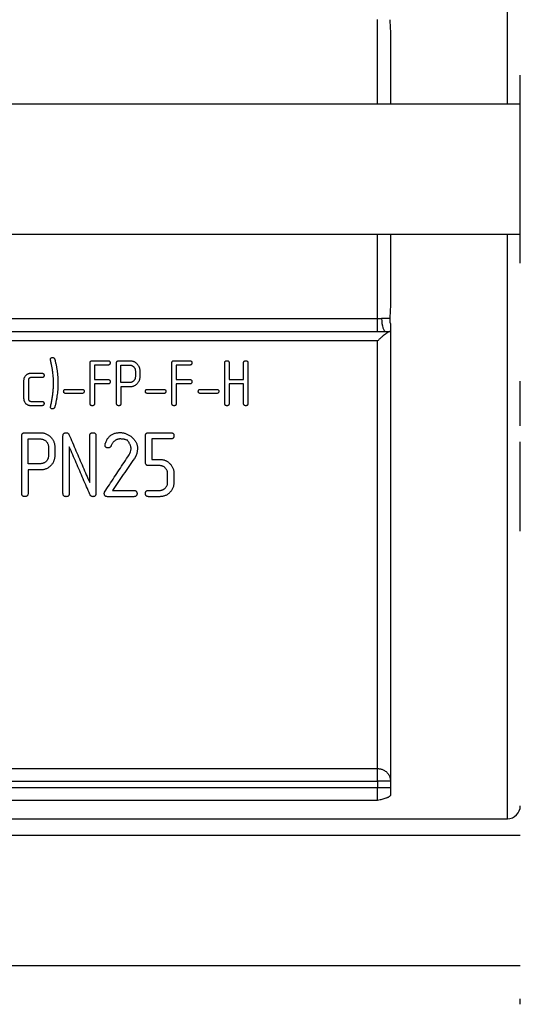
# Model space of a CAD drawing. Header units: millimetres. Extents: x -155 to 220, y -100 to 132.
# Tile 8 of 12: x 1 to 40, y -64 to 11. Entities that reach past the tile are written whole.
import ezdxf

# ---------------------------------------------------------------- set-up
doc = ezdxf.new("R2010")
doc.units = ezdxf.units.MM

msp = doc.modelspace()

# ---------------------------------------------------------------- linework, layer by layer
at = {"color": 1, "linetype": 'Continuous', "lineweight": 25}
for p, q in [((29, 5), (29, 11.503)), ((29, -11.503), (29, -5))]:
    msp.add_line(p, q, dxfattribs=at)
at = {"color": 7, "linetype": 'Continuous', "lineweight": 25}
for p, q in [((40, 5), (-40, 5)), ((-40, -5), (40, -5)), ((-29, -11.503), (29, -11.503)), ((-29, -12.501), (29, -12.501)), ((29, -13.224), (-29, -13.224)), ((7.033, -14.745), (8.236, -14.745)), ((8.236, -15.084), (7.203, -15.084)), ((9.07, -14.748), (9.913, -14.748)), ((9.241, -15.086), (9.913, -15.086)), ((13.33, -14.745), (14.533, -14.745)), ((14.533, -15.084), (13.5, -15.084)), ((2.3, -15.708), (3.143, -15.708)), ((10.688, -15.515), (10.688, -15.999)), ((3.143, -16.047), (2.3, -16.047)), ((7.203, -16.192), (8.236, -16.192)), ((8.236, -16.531), (7.203, -16.531)), ((9.913, -16.428), (9.241, -16.428)), ((13.5, -16.192), (14.533, -16.192)), ((14.533, -16.531), (13.5, -16.531)), ((17.575, -16.192), (18.681, -16.192)), ((18.681, -16.531), (17.575, -16.531)), ((4.981, -16.954), (6.249, -16.954)), ((6.249, -17.264), (4.981, -17.264)), ((9.913, -16.766), (9.241, -16.766)), ((11.278, -16.954), (12.546, -16.954)), ((12.546, -17.264), (11.278, -17.264)), ((15.352, -16.954), (16.621, -16.954)), ((16.621, -17.264), (15.352, -17.264)), ((2.3, -17.875), (3.143, -17.875)), ((3.143, -18.214), (2.3, -18.214)), ((1.841, -20.29), (3.037, -20.29)), ((11.366, -20.287), (13.077, -20.287)), ((2.082, -20.771), (3.037, -20.771)), ((13.076, -20.769), (11.607, -20.769)), ((3.037, -22.676), (2.082, -22.676)), ((11.607, -22.34), (12.224, -22.34)), ((3.037, -23.158), (2.082, -23.158)), ((12.223, -22.822), (11.365, -22.822)), ((8.585, -24.732), (10.235, -24.732)), ((11.366, -24.732), (12.224, -24.732)), ((10.235, -25.214), (8.192, -25.214)), ((12.225, -25.214), (11.366, -25.214)), ((-29, -46.142), (29, -46.142)), ((-29, -47.104), (29, -47.104)), ((29, -47.631), (-29, -47.631)), ((29, -47.104), (29, -47.631)), ((29, -48.603), (-29, -48.603)), ((-39, -50), (39, -50)), ((40, -51.292), (-40, -51.292)), ((-40, -61.292), (40, -61.292))]:
    msp.add_line(p, q, dxfattribs=at)
msp.add_arc((39, -49), 1, 270.01874, 0, dxfattribs=at)
at = {"color": 1, "linetype": 'Continuous', "lineweight": 25}
for points, knots in [([(39, 5), (39, 5.509), (39, 8.197), (39, 12.974), (39, 19.19), (39, 25.071), (39, 30.525), (39, 35.456), (39, 39.781), (39, 43.424), (39, 46.329), (39, 48.424), (39, 49.752), (39, 49.917), (39, 50)], [0, 0, 0, 0, 0.0208184, 0.1098354, 0.1988524, 0.2878693, 0.3768863, 0.4659033, 0.5549203, 0.6439372, 0.7329542, 0.8219712, 0.9109882, 1, 1, 1, 1]), ([(39, -50), (39, -49.917), (39, -49.752), (39, -48.424), (39, -46.329), (39, -43.424), (39, -39.781), (39, -35.456), (39, -30.525), (39, -25.071), (39, -19.19), (39, -12.974), (39, -8.197), (39, -5.509), (39, -5)], [0, 0, 0, 0, 0.089012, 0.178029, 0.267046, 0.356063, 0.44508, 0.534097, 0.623114, 0.712131, 0.801148, 0.890165, 0.979182, 1, 1, 1, 1])]:
    msp.add_open_spline(points, degree=3, knots=knots, dxfattribs=at)
at = {"color": 7, "linetype": 'Continuous', "lineweight": 25}
for points, knots in [([(29.94, 11.5), (29.95, 11.381), (29.969, 11.136), (29.986, 10.758), (29.998, 10.36), (29.999, 10.089), (30, 9.95)], [0, 0, 0, 0, 0.232357, 0.476403, 0.732251, 1, 1, 1, 1]), ([(40, -7.23), (40, -7.189), (40, -7.106), (40, -6.972), (40, -6.829), (40, -6.679), (40, -6.519), (40, -6.352), (40, -6.176), (40, -5.809), (40, -5.204), (40, -4.292), (40, -3.297), (40, -2.235), (40, -1.129), (40, 0), (40, 1.128), (40, 2.234), (40, 3.296), (40, 4.292), (40, 5.204), (40, 5.876), (40, 6.355), (40, 6.682), (40, 6.978), (40, 7.146), (40, 7.23)], [0, 0, 0, 0, 0.015699, 0.031341, 0.046945, 0.06253, 0.078116, 0.093722, 0.109369, 0.125075, 0.187549, 0.250053, 0.312527, 0.375031, 0.437505, 0.50001, 0.562483, 0.624988, 0.687461, 0.749966, 0.812439, 0.874944, 0.90628, 0.937464, 0.968652, 1, 1, 1, 1]), ([(30, -9.95), (29.999, -10.089), (29.998, -10.36), (29.986, -10.758), (29.969, -11.136), (29.95, -11.381), (29.94, -11.5)], [0, 0, 0, 0, 0.267744, 0.523591, 0.767638, 1, 1, 1, 1]), ([(29, -12.501), (29, -12.488), (29, -12.375), (29, -12.008), (29, -11.756), (29, -11.503)], [0, 0, 0, 0, 0.5, 0.5, 1, 1, 1, 1]), ([(29.94, -11.5), (29.889, -11.5), (29.806, -11.5), (29.591, -11.5), (29.46, -11.5), (29.318, -11.5)], [0, 0, 0, 0, 0.5, 0.5, 1, 1, 1, 1]), ([(29.318, -11.5), (29.318, -11.762), (29.352, -12.022), (29.47, -12.392), (29.552, -12.5), (29.635, -12.5)], [0, 0, 0, 0, 0.5, 0.5, 1, 1, 1, 1]), ([(29.94, -11.5), (29.941, -11.529), (29.941, -11.586), (29.947, -11.669), (29.953, -11.739), (29.961, -11.801), (29.976, -11.859), (29.992, -11.899), (30, -11.922)], [0, 0, 0, 0, 0.2012988, 0.399497, 0.5800385, 0.6994248, 0.8319475, 1, 1, 1, 1]), ([(30, -11.922), (30, -16.204), (30, -20.345), (30, -28.061), (30, -31.635), (30, -37.966), (30, -40.724), (30, -45.23), (30, -46.979), (30, -48.163)], [0, 0, 0, 0, 0.25, 0.25, 0.5, 0.5, 0.75, 0.75, 1, 1, 1, 1]), ([(29, -12.501), (29.107, -12.501), (29.264, -12.501), (29.476, -12.5), (29.58, -12.5), (29.635, -12.5)], [0, 0, 0, 0, 0.504862, 0.736241, 1, 1, 1, 1]), ([(29.964, -12.5), (29.957, -12.501), (29.942, -12.502), (29.912, -12.511), (29.876, -12.526), (29.835, -12.548), (29.787, -12.576), (29.733, -12.611), (29.673, -12.653), (29.587, -12.715), (29.468, -12.808), (29.326, -12.928), (29.166, -13.068), (29.061, -13.167), (29, -13.224)], [0, 0, 0, 0, 0.048585, 0.099224, 0.152122, 0.207459, 0.265392, 0.326059, 0.389579, 0.456057, 0.582159, 0.727796, 0.840621, 1, 1, 1, 1]), ([(29, -46.142), (29, -45.026), (29, -43.415), (29, -39.304), (29, -36.805), (29, -31.077), (29, -27.849), (29, -20.869), (29, -17.118), (29, -13.224)], [0, 0, 0, 0, 0.25, 0.25, 0.5, 0.5, 0.75, 0.75, 1, 1, 1, 1]), ([(3.803, -14.667), (3.804, -14.648), (3.806, -14.611), (3.827, -14.562), (3.864, -14.527), (3.917, -14.507), (3.955, -14.505), (3.976, -14.504)], [0, 0, 0, 0, 0.222007, 0.409466, 0.584399, 0.773802, 1, 1, 1, 1]), ([(4.042, -16.478), (4.041, -16.394), (4.039, -16.225), (4.023, -15.972), (3.999, -15.72), (3.965, -15.468), (3.922, -15.217), (3.871, -14.966), (3.83, -14.799), (3.809, -14.716)], [0, 0, 0, 0, 0.143071, 0.285834, 0.428445, 0.571046, 0.713766, 0.856717, 1, 1, 1, 1]), ([(3.976, -14.504), (3.991, -14.505), (4.019, -14.507), (4.058, -14.522), (4.091, -14.547), (4.118, -14.582), (4.13, -14.61), (4.136, -14.625)], [0, 0, 0, 0, 0.198073, 0.383028, 0.569453, 0.771425, 1, 1, 1, 1]), ([(4.136, -14.625), (4.141, -14.639), (4.154, -14.679), (4.172, -14.754), (4.197, -14.857), (4.214, -14.936), (4.224, -14.98)], [0, 0, 0, 0, 0.127538, 0.337616, 0.628916, 1, 1, 1, 1]), ([(4.224, -14.98), (4.241, -15.064), (4.275, -15.23), (4.314, -15.48), (4.345, -15.73), (4.367, -15.98), (4.38, -16.229), (4.382, -16.395), (4.383, -16.478)], [0, 0, 0, 0, 0.1680789, 0.3353294, 0.5019531, 0.6681465, 0.8341006, 1, 1, 1, 1]), ([(6.862, -14.913), (6.863, -14.893), (6.865, -14.856), (6.885, -14.805), (6.922, -14.769), (6.974, -14.748), (7.012, -14.746), (7.033, -14.745)], [0, 0, 0, 0, 0.226842, 0.417206, 0.592173, 0.778693, 1, 1, 1, 1]), ([(6.862, -18.043), (6.862, -17.837), (6.862, -17.424), (6.862, -16.801), (6.862, -16.175), (6.862, -15.546), (6.862, -15.124), (6.862, -14.913)], [0, 0, 0, 0, 0.200038, 0.400019, 0.599981, 0.799962, 1, 1, 1, 1]), ([(8.236, -14.745), (8.257, -14.746), (8.295, -14.748), (8.347, -14.769), (8.383, -14.805), (8.404, -14.856), (8.406, -14.893), (8.407, -14.913)], [0, 0, 0, 0, 0.221281, 0.407785, 0.582752, 0.773132, 1, 1, 1, 1]), ([(8.407, -14.913), (8.406, -14.934), (8.404, -14.972), (8.383, -15.023), (8.346, -15.06), (8.295, -15.081), (8.257, -15.083), (8.236, -15.084)], [0, 0, 0, 0, 0.230596, 0.422677, 0.597691, 0.782531, 1, 1, 1, 1]), ([(8.899, -14.916), (8.9, -14.895), (8.902, -14.858), (8.923, -14.808), (8.959, -14.771), (9.011, -14.751), (9.049, -14.749), (9.07, -14.748)], [0, 0, 0, 0, 0.226844, 0.41721, 0.592176, 0.778695, 1, 1, 1, 1]), ([(8.899, -18.04), (8.899, -17.834), (8.899, -17.423), (8.899, -16.8), (8.899, -16.175), (8.899, -15.547), (8.899, -15.126), (8.899, -14.916)], [0, 0, 0, 0, 0.200038, 0.400019, 0.599981, 0.799962, 1, 1, 1, 1]), ([(9.913, -14.748), (9.943, -14.749), (10.002, -14.75), (10.088, -14.765), (10.171, -14.788), (10.25, -14.82), (10.324, -14.862), (10.395, -14.913), (10.438, -14.953), (10.46, -14.973)], [0, 0, 0, 0, 0.146745, 0.28885, 0.428301, 0.567153, 0.707453, 0.851143, 1, 1, 1, 1]), ([(9.913, -15.086), (9.936, -15.087), (9.981, -15.089), (10.047, -15.105), (10.109, -15.131), (10.167, -15.166), (10.201, -15.197), (10.218, -15.213)], [0, 0, 0, 0, 0.2016272, 0.3969783, 0.5915269, 0.7908129, 1, 1, 1, 1]), ([(10.46, -14.973), (10.481, -14.995), (10.522, -15.038), (10.574, -15.11), (10.616, -15.184), (10.648, -15.263), (10.671, -15.344), (10.685, -15.428), (10.687, -15.486), (10.688, -15.515)], [0, 0, 0, 0, 0.148504, 0.292069, 0.432532, 0.571771, 0.711629, 0.853845, 1, 1, 1, 1]), ([(13.159, -14.913), (13.16, -14.893), (13.162, -14.856), (13.182, -14.805), (13.219, -14.769), (13.271, -14.748), (13.309, -14.746), (13.33, -14.745)], [0, 0, 0, 0, 0.226842, 0.417206, 0.592173, 0.778693, 1, 1, 1, 1]), ([(13.159, -18.043), (13.159, -17.837), (13.159, -17.424), (13.159, -16.801), (13.159, -16.175), (13.159, -15.546), (13.159, -15.124), (13.159, -14.913)], [0, 0, 0, 0, 0.2000382, 0.4000191, 0.5999809, 0.7999618, 1, 1, 1, 1]), ([(14.533, -14.745), (14.554, -14.746), (14.592, -14.748), (14.644, -14.769), (14.68, -14.805), (14.701, -14.856), (14.703, -14.893), (14.704, -14.913)], [0, 0, 0, 0, 0.221281, 0.407785, 0.582752, 0.773132, 1, 1, 1, 1]), ([(14.704, -14.913), (14.703, -14.934), (14.701, -14.972), (14.68, -15.023), (14.643, -15.06), (14.592, -15.081), (14.554, -15.083), (14.533, -15.084)], [0, 0, 0, 0, 0.230596, 0.422677, 0.597691, 0.782531, 1, 1, 1, 1]), ([(17.234, -14.913), (17.235, -14.893), (17.236, -14.856), (17.257, -14.805), (17.294, -14.769), (17.345, -14.748), (17.383, -14.746), (17.404, -14.745)], [0, 0, 0, 0, 0.226842, 0.417206, 0.592173, 0.778692, 1, 1, 1, 1]), ([(17.234, -18.043), (17.234, -17.837), (17.234, -17.424), (17.234, -16.801), (17.234, -16.175), (17.234, -15.546), (17.234, -15.124), (17.234, -14.913)], [0, 0, 0, 0, 0.2000382, 0.4000191, 0.5999809, 0.7999618, 1, 1, 1, 1]), ([(17.404, -14.745), (17.425, -14.746), (17.463, -14.748), (17.515, -14.769), (17.552, -14.805), (17.572, -14.856), (17.574, -14.893), (17.575, -14.913)], [0, 0, 0, 0, 0.221308, 0.407828, 0.582795, 0.773159, 1, 1, 1, 1]), ([(18.681, -14.913), (18.682, -14.893), (18.684, -14.856), (18.704, -14.805), (18.741, -14.769), (18.792, -14.748), (18.831, -14.746), (18.852, -14.745)], [0, 0, 0, 0, 0.226842, 0.417206, 0.592173, 0.778692, 1, 1, 1, 1]), ([(18.852, -14.745), (18.872, -14.746), (18.911, -14.748), (18.962, -14.769), (18.999, -14.805), (19.019, -14.856), (19.021, -14.893), (19.022, -14.913)], [0, 0, 0, 0, 0.221308, 0.407828, 0.582795, 0.773159, 1, 1, 1, 1]), ([(19.022, -14.913), (19.022, -15.124), (19.022, -15.546), (19.022, -16.175), (19.022, -16.801), (19.022, -17.424), (19.022, -17.837), (19.022, -18.043)], [0, 0, 0, 0, 0.200038, 0.400019, 0.599981, 0.799962, 1, 1, 1, 1]), ([(1.769, -16.237), (1.77, -16.214), (1.771, -16.168), (1.784, -16.101), (1.806, -16.036), (1.837, -15.975), (1.876, -15.917), (1.908, -15.882), (1.925, -15.864)], [0, 0, 0, 0, 0.1705, 0.335877, 0.498699, 0.661753, 0.827914, 1, 1, 1, 1]), ([(1.925, -15.864), (1.942, -15.848), (1.976, -15.816), (2.034, -15.777), (2.096, -15.746), (2.161, -15.724), (2.229, -15.711), (2.276, -15.709), (2.3, -15.708)], [0, 0, 0, 0, 0.173931, 0.340794, 0.503554, 0.665456, 0.829853, 1, 1, 1, 1]), ([(3.143, -15.708), (3.164, -15.709), (3.202, -15.711), (3.253, -15.732), (3.29, -15.768), (3.311, -15.819), (3.312, -15.856), (3.313, -15.876)], [0, 0, 0, 0, 0.220454, 0.406485, 0.581459, 0.772314, 1, 1, 1, 1]), ([(3.313, -15.876), (3.312, -15.897), (3.311, -15.935), (3.29, -15.986), (3.253, -16.023), (3.202, -16.044), (3.163, -16.046), (3.143, -16.047)], [0, 0, 0, 0, 0.231317, 0.423849, 0.598874, 0.783269, 1, 1, 1, 1]), ([(10.218, -15.213), (10.234, -15.23), (10.265, -15.263), (10.302, -15.321), (10.328, -15.382), (10.344, -15.447), (10.346, -15.492), (10.347, -15.515)], [0, 0, 0, 0, 0.204587, 0.401935, 0.59694, 0.794672, 1, 1, 1, 1]), ([(2.167, -16.103), (2.158, -16.113), (2.141, -16.132), (2.123, -16.165), (2.112, -16.2), (2.111, -16.225), (2.11, -16.237)], [0, 0, 0, 0, 0.25516, 0.500605, 0.745765, 1, 1, 1, 1]), ([(2.3, -16.047), (2.288, -16.047), (2.263, -16.049), (2.228, -16.06), (2.194, -16.078), (2.176, -16.095), (2.167, -16.103)], [0, 0, 0, 0, 0.249136, 0.491418, 0.738128, 1, 1, 1, 1]), ([(3.808, -18.303), (3.832, -18.2), (3.879, -17.995), (3.937, -17.687), (3.983, -17.381), (4.016, -17.078), (4.037, -16.777), (4.04, -16.577), (4.042, -16.478)], [0, 0, 0, 0, 0.173097, 0.343503, 0.511285, 0.676538, 0.839389, 1, 1, 1, 1]), ([(4.383, -16.478), (4.382, -16.562), (4.38, -16.731), (4.366, -16.983), (4.344, -17.235), (4.312, -17.487), (4.272, -17.738), (4.238, -17.904), (4.221, -17.987)], [0, 0, 0, 0, 0.165624, 0.331418, 0.497572, 0.664269, 0.831687, 1, 1, 1, 1]), ([(8.236, -16.192), (8.257, -16.193), (8.295, -16.195), (8.347, -16.216), (8.383, -16.253), (8.404, -16.303), (8.406, -16.34), (8.407, -16.36)], [0, 0, 0, 0, 0.220016, 0.405797, 0.580775, 0.771882, 1, 1, 1, 1]), ([(8.407, -16.36), (8.406, -16.381), (8.404, -16.419), (8.383, -16.47), (8.346, -16.507), (8.295, -16.528), (8.257, -16.53), (8.236, -16.531)], [0, 0, 0, 0, 0.231704, 0.424477, 0.599508, 0.783666, 1, 1, 1, 1]), ([(10.218, -16.303), (10.201, -16.318), (10.167, -16.348), (10.109, -16.384), (10.047, -16.409), (9.981, -16.425), (9.936, -16.427), (9.913, -16.428)], [0, 0, 0, 0, 0.209166, 0.408435, 0.602979, 0.798341, 1, 1, 1, 1]), ([(10.461, -16.542), (10.439, -16.563), (10.396, -16.603), (10.324, -16.653), (10.249, -16.695), (10.17, -16.727), (10.088, -16.75), (10.001, -16.764), (9.943, -16.766), (9.913, -16.766)], [0, 0, 0, 0, 0.150477, 0.295112, 0.435811, 0.574602, 0.713563, 0.854727, 1, 1, 1, 1]), ([(10.347, -15.999), (10.346, -16.022), (10.344, -16.067), (10.328, -16.133), (10.302, -16.195), (10.266, -16.252), (10.234, -16.286), (10.218, -16.303)], [0, 0, 0, 0, 0.206892, 0.4054276, 0.6004246, 0.7969612, 1, 1, 1, 1]), ([(10.688, -15.999), (10.687, -16.029), (10.685, -16.089), (10.67, -16.175), (10.647, -16.258), (10.614, -16.336), (10.572, -16.409), (10.521, -16.479), (10.481, -16.521), (10.461, -16.542)], [0, 0, 0, 0, 0.151571, 0.297279, 0.438881, 0.578191, 0.717017, 0.857088, 1, 1, 1, 1]), ([(14.533, -16.192), (14.554, -16.193), (14.592, -16.195), (14.644, -16.216), (14.68, -16.253), (14.701, -16.303), (14.703, -16.34), (14.704, -16.36)], [0, 0, 0, 0, 0.220016, 0.405797, 0.580775, 0.771882, 1, 1, 1, 1]), ([(14.704, -16.36), (14.703, -16.381), (14.701, -16.419), (14.68, -16.47), (14.643, -16.507), (14.592, -16.528), (14.554, -16.53), (14.533, -16.531)], [0, 0, 0, 0, 0.2317037, 0.4244769, 0.5995085, 0.7836657, 1, 1, 1, 1]), ([(40, -19.756), (40, -19.678), (40, -19.522), (40, -19.294), (40, -19.071), (40, -18.853), (40, -18.64), (40, -18.281), (40, -17.8), (40, -17.299), (40, -16.902), (40, -16.59), (40, -16.408), (40, -16.316)], [0, 0, 0, 0, 0.053487, 0.106915, 0.160322, 0.213746, 0.267224, 0.320795, 0.490531, 0.660369, 0.773617, 0.886708, 1, 1, 1, 1]), ([(4.825, -17.108), (4.826, -17.085), (4.828, -17.044), (4.859, -16.99), (4.915, -16.958), (4.957, -16.956), (4.981, -16.954)], [0, 0, 0, 0, 0.279593, 0.508018, 0.731552, 1, 1, 1, 1]), ([(4.981, -17.264), (4.962, -17.263), (4.927, -17.261), (4.88, -17.242), (4.846, -17.208), (4.827, -17.161), (4.826, -17.127), (4.825, -17.108)], [0, 0, 0, 0, 0.215889, 0.399748, 0.574789, 0.767865, 1, 1, 1, 1]), ([(6.249, -16.954), (6.268, -16.955), (6.303, -16.957), (6.35, -16.976), (6.384, -17.009), (6.403, -17.055), (6.404, -17.089), (6.405, -17.108)], [0, 0, 0, 0, 0.21945, 0.404929, 0.579912, 0.771324, 1, 1, 1, 1]), ([(6.405, -17.108), (6.404, -17.131), (6.402, -17.173), (6.37, -17.228), (6.315, -17.26), (6.272, -17.263), (6.249, -17.264)], [0, 0, 0, 0, 0.283759, 0.513552, 0.735824, 1, 1, 1, 1]), ([(11.122, -17.108), (11.123, -17.085), (11.125, -17.044), (11.156, -16.99), (11.212, -16.958), (11.255, -16.956), (11.278, -16.954)], [0, 0, 0, 0, 0.279593, 0.508018, 0.731552, 1, 1, 1, 1]), ([(11.278, -17.264), (11.259, -17.263), (11.224, -17.261), (11.177, -17.242), (11.143, -17.208), (11.124, -17.161), (11.123, -17.127), (11.122, -17.108)], [0, 0, 0, 0, 0.21587, 0.399722, 0.574763, 0.767845, 1, 1, 1, 1]), ([(12.546, -16.954), (12.565, -16.955), (12.6, -16.957), (12.648, -16.976), (12.681, -17.009), (12.7, -17.055), (12.701, -17.089), (12.702, -17.108)], [0, 0, 0, 0, 0.21945, 0.404929, 0.579912, 0.771324, 1, 1, 1, 1]), ([(12.702, -17.108), (12.701, -17.131), (12.699, -17.173), (12.668, -17.228), (12.612, -17.26), (12.569, -17.263), (12.546, -17.264)], [0, 0, 0, 0, 0.283759, 0.513552, 0.735824, 1, 1, 1, 1]), ([(15.196, -17.108), (15.198, -17.085), (15.2, -17.044), (15.231, -16.99), (15.286, -16.958), (15.329, -16.956), (15.352, -16.954)], [0, 0, 0, 0, 0.279593, 0.508018, 0.731552, 1, 1, 1, 1]), ([(15.352, -17.264), (15.334, -17.263), (15.299, -17.261), (15.251, -17.242), (15.218, -17.208), (15.199, -17.161), (15.197, -17.127), (15.196, -17.108)], [0, 0, 0, 0, 0.21587, 0.399722, 0.574763, 0.767845, 1, 1, 1, 1]), ([(16.621, -16.954), (16.64, -16.955), (16.675, -16.957), (16.722, -16.976), (16.756, -17.009), (16.774, -17.055), (16.776, -17.089), (16.777, -17.108)], [0, 0, 0, 0, 0.21945, 0.404929, 0.579912, 0.771324, 1, 1, 1, 1]), ([(16.777, -17.108), (16.776, -17.131), (16.773, -17.173), (16.742, -17.228), (16.687, -17.26), (16.644, -17.263), (16.621, -17.264)], [0, 0, 0, 0, 0.283759, 0.513552, 0.735824, 1, 1, 1, 1]), ([(1.924, -18.059), (1.908, -18.041), (1.876, -18.007), (1.837, -17.95), (1.806, -17.889), (1.785, -17.823), (1.771, -17.754), (1.77, -17.706), (1.769, -17.682)], [0, 0, 0, 0, 0.165927, 0.328582, 0.490577, 0.654663, 0.823593, 1, 1, 1, 1]), ([(2.3, -18.214), (2.276, -18.213), (2.229, -18.211), (2.16, -18.198), (2.095, -18.177), (2.034, -18.146), (1.975, -18.107), (1.941, -18.075), (1.924, -18.059)], [0, 0, 0, 0, 0.169238, 0.333072, 0.494706, 0.657528, 0.824907, 1, 1, 1, 1]), ([(2.11, -17.682), (2.111, -17.695), (2.112, -17.72), (2.123, -17.757), (2.141, -17.79), (2.158, -17.809), (2.167, -17.819)], [0, 0, 0, 0, 0.259843, 0.507005, 0.750644, 1, 1, 1, 1]), ([(2.167, -17.819), (2.176, -17.827), (2.194, -17.844), (2.228, -17.862), (2.263, -17.873), (2.288, -17.874), (2.3, -17.875)], [0, 0, 0, 0, 0.263129, 0.510128, 0.751918, 1, 1, 1, 1]), ([(3.143, -17.875), (3.164, -17.876), (3.202, -17.878), (3.254, -17.899), (3.29, -17.935), (3.311, -17.986), (3.312, -18.023), (3.313, -18.043)], [0, 0, 0, 0, 0.218383, 0.403225, 0.578221, 0.770275, 1, 1, 1, 1]), ([(3.313, -18.043), (3.312, -18.064), (3.311, -18.102), (3.29, -18.153), (3.253, -18.19), (3.202, -18.211), (3.163, -18.213), (3.143, -18.214)], [0, 0, 0, 0, 0.233182, 0.426872, 0.601932, 0.785186, 1, 1, 1, 1]), ([(4.221, -17.987), (4.215, -18.017), (4.201, -18.085), (4.172, -18.2), (4.149, -18.284), (4.137, -18.33)], [0, 0, 0, 0, 0.259958, 0.593703, 1, 1, 1, 1]), ([(7.033, -18.214), (7.012, -18.213), (6.974, -18.211), (6.922, -18.19), (6.886, -18.153), (6.865, -18.102), (6.863, -18.064), (6.862, -18.043)], [0, 0, 0, 0, 0.214844, 0.398114, 0.573173, 0.766847, 1, 1, 1, 1]), ([(7.203, -18.043), (7.202, -18.064), (7.2, -18.102), (7.18, -18.153), (7.143, -18.19), (7.091, -18.211), (7.053, -18.213), (7.033, -18.214)], [0, 0, 0, 0, 0.233153, 0.426827, 0.601886, 0.785156, 1, 1, 1, 1]), ([(9.07, -18.211), (9.049, -18.21), (9.011, -18.208), (8.959, -18.187), (8.923, -18.15), (8.902, -18.099), (8.9, -18.061), (8.899, -18.04)], [0, 0, 0, 0, 0.214846, 0.398118, 0.573177, 0.766849, 1, 1, 1, 1]), ([(9.241, -18.04), (9.24, -18.061), (9.238, -18.099), (9.217, -18.15), (9.18, -18.187), (9.129, -18.208), (9.091, -18.21), (9.07, -18.211)], [0, 0, 0, 0, 0.233151, 0.426823, 0.601882, 0.785154, 1, 1, 1, 1]), ([(13.33, -18.214), (13.309, -18.213), (13.271, -18.211), (13.219, -18.19), (13.183, -18.153), (13.162, -18.102), (13.16, -18.064), (13.159, -18.043)], [0, 0, 0, 0, 0.214844, 0.398114, 0.573173, 0.766847, 1, 1, 1, 1]), ([(13.5, -18.043), (13.499, -18.064), (13.497, -18.102), (13.477, -18.153), (13.44, -18.19), (13.389, -18.211), (13.35, -18.213), (13.33, -18.214)], [0, 0, 0, 0, 0.233156, 0.42683, 0.60189, 0.785159, 1, 1, 1, 1]), ([(17.404, -18.214), (17.384, -18.213), (17.345, -18.211), (17.294, -18.19), (17.257, -18.153), (17.237, -18.102), (17.235, -18.064), (17.234, -18.043)], [0, 0, 0, 0, 0.214844, 0.398114, 0.573173, 0.766847, 1, 1, 1, 1]), ([(17.575, -18.043), (17.574, -18.064), (17.572, -18.102), (17.551, -18.153), (17.515, -18.19), (17.463, -18.211), (17.425, -18.213), (17.404, -18.214)], [0, 0, 0, 0, 0.233156, 0.42683, 0.60189, 0.785159, 1, 1, 1, 1]), ([(18.852, -18.214), (18.831, -18.213), (18.793, -18.211), (18.741, -18.19), (18.704, -18.153), (18.684, -18.102), (18.682, -18.064), (18.681, -18.043)], [0, 0, 0, 0, 0.214844, 0.398114, 0.573173, 0.766847, 1, 1, 1, 1]), ([(19.022, -18.043), (19.021, -18.064), (19.019, -18.102), (18.999, -18.153), (18.962, -18.19), (18.91, -18.211), (18.872, -18.213), (18.852, -18.214)], [0, 0, 0, 0, 0.233153, 0.426827, 0.601886, 0.785156, 1, 1, 1, 1]), ([(3.976, -18.454), (3.956, -18.454), (3.919, -18.452), (3.869, -18.434), (3.832, -18.401), (3.809, -18.356), (3.806, -18.322), (3.804, -18.304)], [0, 0, 0, 0, 0.222725, 0.412398, 0.589239, 0.778051, 1, 1, 1, 1]), ([(4.137, -18.33), (4.129, -18.349), (4.114, -18.384), (4.076, -18.425), (4.029, -18.451), (3.994, -18.453), (3.976, -18.454)], [0, 0, 0, 0, 0.290081, 0.536495, 0.763286, 1, 1, 1, 1]), ([(1.598, -20.53), (1.599, -20.505), (1.601, -20.46), (1.621, -20.398), (1.655, -20.348), (1.705, -20.313), (1.769, -20.293), (1.815, -20.291), (1.841, -20.29)], [0, 0, 0, 0, 0.196762, 0.3649001, 0.5145947, 0.6602635, 0.8177248, 1, 1, 1, 1]), ([(3.037, -20.29), (3.075, -20.291), (3.148, -20.293), (3.257, -20.308), (3.361, -20.334), (3.461, -20.369), (3.556, -20.415), (3.647, -20.47), (3.734, -20.535), (3.787, -20.585), (3.814, -20.61)], [0, 0, 0, 0, 0.127478, 0.251354, 0.373063, 0.494092, 0.615924, 0.739988, 0.867614, 1, 1, 1, 1]), ([(4.773, -20.527), (4.774, -20.502), (4.776, -20.457), (4.796, -20.395), (4.829, -20.346), (4.879, -20.311), (4.942, -20.29), (4.988, -20.288), (5.012, -20.287)], [0, 0, 0, 0, 0.197929, 0.366899, 0.516926, 0.662317, 0.818944, 1, 1, 1, 1]), ([(5.012, -20.287), (5.033, -20.288), (5.071, -20.29), (5.125, -20.308), (5.171, -20.337), (5.209, -20.377), (5.226, -20.41), (5.235, -20.427)], [0, 0, 0, 0, 0.208918, 0.400666, 0.587845, 0.783772, 1, 1, 1, 1]), ([(5.235, -20.427), (5.325, -20.637), (5.506, -21.055), (5.774, -21.678), (6.041, -22.297), (6.306, -22.911), (6.569, -23.52), (6.742, -23.923), (6.829, -24.124)], [0, 0, 0, 0, 0.167119, 0.334015, 0.50072, 0.667265, 0.833681, 1, 1, 1, 1]), ([(6.829, -20.527), (6.83, -20.502), (6.832, -20.457), (6.852, -20.395), (6.886, -20.346), (6.936, -20.311), (6.999, -20.29), (7.046, -20.288), (7.071, -20.287)], [0, 0, 0, 0, 0.196868, 0.365082, 0.514806, 0.66045, 0.817835, 1, 1, 1, 1]), ([(7.071, -20.287), (7.093, -20.288), (7.133, -20.289), (7.19, -20.304), (7.236, -20.33), (7.272, -20.366), (7.296, -20.411), (7.311, -20.466), (7.312, -20.506), (7.313, -20.527)], [0, 0, 0, 0, 0.157865, 0.296396, 0.423234, 0.548015, 0.680661, 0.829393, 1, 1, 1, 1]), ([(8.038, -21.098), (8.054, -21.055), (8.086, -20.972), (8.144, -20.854), (8.209, -20.747), (8.282, -20.65), (8.363, -20.564), (8.452, -20.489), (8.549, -20.426), (8.654, -20.373), (8.767, -20.332), (8.889, -20.303), (9.018, -20.285), (9.107, -20.283), (9.153, -20.282)], [0, 0, 0, 0, 0.09698, 0.188729, 0.275808, 0.358907, 0.438848, 0.516588, 0.593202, 0.669846, 0.747712, 0.827973, 0.911733, 1, 1, 1, 1]), ([(9.153, -20.282), (9.192, -20.283), (9.268, -20.284), (9.381, -20.298), (9.491, -20.32), (9.598, -20.352), (9.702, -20.392), (9.803, -20.44), (9.9, -20.498), (9.995, -20.563), (10.054, -20.613), (10.084, -20.638)], [0, 0, 0, 0, 0.111668, 0.221167, 0.329375, 0.437184, 0.545482, 0.655129, 0.76694, 0.881668, 1, 1, 1, 1]), ([(11.123, -20.527), (11.124, -20.502), (11.126, -20.457), (11.146, -20.395), (11.18, -20.346), (11.23, -20.311), (11.294, -20.29), (11.341, -20.288), (11.366, -20.287)], [0, 0, 0, 0, 0.1966349, 0.3646823, 0.5143408, 0.6600402, 0.8175923, 1, 1, 1, 1]), ([(13.077, -20.287), (13.098, -20.288), (13.139, -20.289), (13.195, -20.304), (13.242, -20.33), (13.278, -20.365), (13.302, -20.411), (13.317, -20.466), (13.318, -20.505), (13.319, -20.527)], [0, 0, 0, 0, 0.158119, 0.296841, 0.423781, 0.548555, 0.681093, 0.829636, 1, 1, 1, 1]), ([(1.598, -24.969), (1.598, -24.763), (1.598, -24.351), (1.598, -23.727), (1.598, -23.098), (1.598, -22.463), (1.598, -21.824), (1.598, -21.18), (1.598, -20.746), (1.598, -20.53)], [0, 0, 0, 0, 0.1429369, 0.285794, 0.4286033, 0.5713967, 0.714206, 0.8570631, 1, 1, 1, 1]), ([(3.037, -20.771), (3.065, -20.772), (3.119, -20.774), (3.198, -20.79), (3.273, -20.815), (3.344, -20.851), (3.411, -20.896), (3.451, -20.932), (3.471, -20.951)], [0, 0, 0, 0, 0.166982, 0.329317, 0.4904, 0.653703, 0.822562, 1, 1, 1, 1]), ([(3.471, -20.951), (3.49, -20.971), (3.528, -21.011), (3.574, -21.078), (3.61, -21.148), (3.635, -21.222), (3.651, -21.3), (3.653, -21.353), (3.654, -21.381)], [0, 0, 0, 0, 0.168889, 0.333332, 0.495969, 0.659532, 0.826703, 1, 1, 1, 1]), ([(3.814, -20.61), (3.84, -20.638), (3.892, -20.692), (3.959, -20.78), (4.015, -20.871), (4.06, -20.966), (4.096, -21.065), (4.12, -21.167), (4.135, -21.273), (4.137, -21.344), (4.138, -21.381)], [0, 0, 0, 0, 0.12858, 0.253801, 0.376851, 0.498929, 0.621208, 0.744807, 0.87076, 1, 1, 1, 1]), ([(4.773, -24.971), (4.773, -24.765), (4.773, -24.353), (4.773, -23.728), (4.773, -23.098), (4.773, -22.463), (4.773, -21.823), (4.773, -21.178), (4.773, -20.744), (4.773, -20.527)], [0, 0, 0, 0, 0.142937, 0.285794, 0.428603, 0.571397, 0.714206, 0.857063, 1, 1, 1, 1]), ([(6.829, -24.124), (6.829, -23.928), (6.829, -23.536), (6.829, -22.943), (6.829, -22.346), (6.829, -21.744), (6.829, -21.138), (6.829, -20.731), (6.829, -20.527)], [0, 0, 0, 0, 0.166721, 0.333377, 0.5, 0.666623, 0.833279, 1, 1, 1, 1]), ([(7.313, -20.527), (7.313, -20.744), (7.313, -21.178), (7.313, -21.823), (7.313, -22.463), (7.313, -23.098), (7.313, -23.728), (7.313, -24.353), (7.313, -24.765), (7.313, -24.971)], [0, 0, 0, 0, 0.142937, 0.285794, 0.428603, 0.571397, 0.714206, 0.857063, 1, 1, 1, 1]), ([(8.009, -21.226), (8.01, -21.215), (8.012, -21.189), (8.022, -21.147), (8.033, -21.115), (8.038, -21.098)], [0, 0, 0, 0, 0.253641, 0.585917, 1, 1, 1, 1]), ([(9.173, -20.771), (9.145, -20.772), (9.09, -20.774), (9.009, -20.788), (8.933, -20.811), (8.861, -20.843), (8.793, -20.884), (8.73, -20.933), (8.671, -20.992), (8.615, -21.059), (8.564, -21.134), (8.517, -21.218), (8.49, -21.278), (8.476, -21.309)], [0, 0, 0, 0, 0.085591, 0.168187, 0.249221, 0.330177, 0.412512, 0.497582, 0.586592, 0.680568, 0.78036, 0.886654, 1, 1, 1, 1]), ([(9.73, -20.868), (9.704, -20.858), (9.65, -20.837), (9.564, -20.813), (9.474, -20.794), (9.378, -20.781), (9.277, -20.773), (9.208, -20.772), (9.173, -20.771)], [0, 0, 0, 0, 0.151078, 0.307122, 0.46916, 0.638117, 0.81482, 1, 1, 1, 1]), ([(10.017, -21.538), (10.016, -21.512), (10.015, -21.459), (10.001, -21.38), (9.979, -21.299), (9.948, -21.216), (9.908, -21.131), (9.858, -21.044), (9.799, -20.956), (9.753, -20.898), (9.73, -20.868)], [0, 0, 0, 0, 0.106542, 0.2164476, 0.3307451, 0.450412, 0.5763621, 0.7094389, 0.8504159, 1, 1, 1, 1]), ([(10.084, -20.638), (10.115, -20.666), (10.176, -20.722), (10.257, -20.812), (10.326, -20.905), (10.384, -21.002), (10.431, -21.101), (10.468, -21.204), (10.493, -21.309), (10.509, -21.417), (10.511, -21.49), (10.512, -21.527)], [0, 0, 0, 0, 0.119476, 0.234651, 0.346445, 0.455819, 0.563752, 0.67122, 0.779168, 0.888489, 1, 1, 1, 1]), ([(11.123, -22.58), (11.123, -22.41), (11.123, -22.072), (11.123, -21.56), (11.123, -21.045), (11.123, -20.7), (11.123, -20.527)], [0, 0, 0, 0, 0.250018, 0.5, 0.749982, 1, 1, 1, 1]), ([(11.607, -20.769), (11.607, -20.945), (11.607, -21.296), (11.607, -21.82), (11.607, -22.167), (11.607, -22.34)], [0, 0, 0, 0, 0.333342, 0.666658, 1, 1, 1, 1]), ([(13.319, -20.527), (13.318, -20.552), (13.316, -20.598), (13.296, -20.661), (13.261, -20.71), (13.211, -20.745), (13.148, -20.766), (13.101, -20.768), (13.076, -20.769)], [0, 0, 0, 0, 0.1996281, 0.3692615, 0.519457, 0.6647429, 0.8207286, 1, 1, 1, 1]), ([(6.845, -25.046), (6.758, -24.846), (6.586, -24.447), (6.324, -23.842), (6.061, -23.233), (5.795, -22.618), (5.527, -21.999), (5.347, -21.583), (5.257, -21.374)], [0, 0, 0, 0, 0.166303, 0.332709, 0.499249, 0.665957, 0.832863, 1, 1, 1, 1]), ([(5.257, -21.374), (5.257, -21.578), (5.257, -21.986), (5.257, -22.593), (5.257, -23.195), (5.257, -23.792), (5.257, -24.385), (5.257, -24.776), (5.257, -24.971)], [0, 0, 0, 0, 0.166723, 0.333378, 0.5, 0.666622, 0.833277, 1, 1, 1, 1]), ([(8.258, -21.465), (8.236, -21.464), (8.194, -21.462), (8.137, -21.448), (8.089, -21.423), (8.052, -21.388), (8.027, -21.342), (8.011, -21.287), (8.01, -21.247), (8.009, -21.226)], [0, 0, 0, 0, 0.157793, 0.296788, 0.424061, 0.548863, 0.681118, 0.829399, 1, 1, 1, 1]), ([(8.476, -21.309), (8.467, -21.328), (8.45, -21.364), (8.412, -21.409), (8.367, -21.442), (8.314, -21.461), (8.277, -21.463), (8.258, -21.465)], [0, 0, 0, 0, 0.233013, 0.437595, 0.624441, 0.807155, 1, 1, 1, 1]), ([(3.471, -22.499), (3.451, -22.517), (3.411, -22.553), (3.344, -22.598), (3.273, -22.633), (3.198, -22.658), (3.119, -22.673), (3.065, -22.675), (3.037, -22.676)], [0, 0, 0, 0, 0.177911, 0.347013, 0.510349, 0.671291, 0.833358, 1, 1, 1, 1]), ([(3.654, -22.068), (3.653, -22.095), (3.651, -22.149), (3.635, -22.228), (3.61, -22.302), (3.574, -22.373), (3.529, -22.439), (3.491, -22.478), (3.471, -22.499)], [0, 0, 0, 0, 0.174492, 0.34245, 0.506325, 0.668749, 0.832426, 1, 1, 1, 1]), ([(4.138, -22.068), (4.137, -22.106), (4.135, -22.18), (4.119, -22.289), (4.093, -22.393), (4.057, -22.492), (4.012, -22.587), (3.956, -22.676), (3.891, -22.761), (3.841, -22.813), (3.816, -22.839)], [0, 0, 0, 0, 0.134459, 0.264056, 0.389852, 0.512944, 0.634438, 0.755427, 0.876955, 1, 1, 1, 1]), ([(7.977, -24.855), (8.101, -24.667), (8.349, -24.292), (8.723, -23.724), (9.101, -23.153), (9.481, -22.577), (9.736, -22.19), (9.864, -21.996)], [0, 0, 0, 0, 0.199275, 0.398883, 0.598853, 0.799216, 1, 1, 1, 1]), ([(10.271, -22.265), (10.128, -22.474), (9.844, -22.89), (9.421, -23.509), (9.001, -24.123), (8.723, -24.529), (8.585, -24.732)], [0, 0, 0, 0, 0.250828, 0.501075, 0.750785, 1, 1, 1, 1]), ([(11.365, -22.822), (11.344, -22.821), (11.304, -22.82), (11.248, -22.805), (11.201, -22.78), (11.165, -22.743), (11.14, -22.697), (11.125, -22.642), (11.124, -22.601), (11.123, -22.58)], [0, 0, 0, 0, 0.153215, 0.288744, 0.414161, 0.539051, 0.67326, 0.824959, 1, 1, 1, 1]), ([(12.224, -22.34), (12.257, -22.341), (12.323, -22.343), (12.42, -22.355), (12.514, -22.375), (12.604, -22.403), (12.69, -22.439), (12.773, -22.483), (12.852, -22.534), (12.929, -22.593), (12.975, -22.638), (12.999, -22.66)], [0, 0, 0, 0, 0.113482, 0.223899, 0.332293, 0.439748, 0.547359, 0.656205, 0.767309, 0.881621, 1, 1, 1, 1]), ([(12.999, -22.66), (13.025, -22.688), (13.076, -22.742), (13.142, -22.83), (13.197, -22.922), (13.242, -23.017), (13.277, -23.116), (13.301, -23.218), (13.316, -23.324), (13.318, -23.396), (13.319, -23.432)], [0, 0, 0, 0, 0.127146, 0.25144, 0.374031, 0.49607, 0.618673, 0.742898, 0.869716, 1, 1, 1, 1]), ([(2.082, -23.158), (2.082, -23.31), (2.082, -23.615), (2.082, -24.069), (2.082, -24.521), (2.082, -24.819), (2.082, -24.969)], [0, 0, 0, 0, 0.250015, 0.5, 0.749985, 1, 1, 1, 1]), ([(3.816, -22.839), (3.789, -22.865), (3.735, -22.915), (3.647, -22.98), (3.555, -23.035), (3.459, -23.08), (3.359, -23.115), (3.255, -23.14), (3.147, -23.155), (3.074, -23.157), (3.037, -23.158)], [0, 0, 0, 0, 0.134648, 0.263735, 0.388564, 0.510554, 0.631197, 0.752008, 0.874475, 1, 1, 1, 1]), ([(12.652, -23.002), (12.632, -22.983), (12.593, -22.947), (12.527, -22.901), (12.457, -22.866), (12.383, -22.84), (12.304, -22.825), (12.251, -22.823), (12.223, -22.822)], [0, 0, 0, 0, 0.178713, 0.34815, 0.51141, 0.671996, 0.833628, 1, 1, 1, 1]), ([(12.832, -23.432), (12.831, -23.405), (12.83, -23.352), (12.814, -23.274), (12.79, -23.2), (12.754, -23.13), (12.709, -23.063), (12.672, -23.022), (12.652, -23.002)], [0, 0, 0, 0, 0.172659, 0.339719, 0.503447, 0.666331, 0.83098, 1, 1, 1, 1]), ([(12.653, -24.551), (12.671, -24.53), (12.709, -24.49), (12.753, -24.423), (12.789, -24.353), (12.814, -24.278), (12.83, -24.199), (12.831, -24.144), (12.832, -24.116)], [0, 0, 0, 0, 0.164982, 0.327475, 0.489808, 0.65441, 0.823701, 1, 1, 1, 1]), ([(13.319, -24.116), (13.318, -24.154), (13.316, -24.229), (13.3, -24.338), (13.275, -24.442), (13.239, -24.542), (13.194, -24.637), (13.138, -24.727), (13.074, -24.813), (13.024, -24.865), (12.999, -24.892)], [0, 0, 0, 0, 0.134698, 0.264614, 0.390732, 0.514071, 0.635664, 0.756534, 0.87767, 1, 1, 1, 1]), ([(1.84, -25.211), (1.819, -25.21), (1.778, -25.209), (1.722, -25.194), (1.676, -25.169), (1.64, -25.132), (1.615, -25.086), (1.6, -25.031), (1.599, -24.99), (1.598, -24.969)], [0, 0, 0, 0, 0.150427, 0.2838521, 0.4081688, 0.5331534, 0.6685707, 0.8223274, 1, 1, 1, 1]), ([(2.082, -24.969), (2.081, -24.993), (2.079, -25.04), (2.059, -25.102), (2.025, -25.152), (1.975, -25.187), (1.911, -25.208), (1.865, -25.21), (1.84, -25.211)], [0, 0, 0, 0, 0.20499, 0.378487, 0.530256, 0.674265, 0.826371, 1, 1, 1, 1]), ([(5.015, -25.214), (4.994, -25.213), (4.953, -25.211), (4.897, -25.196), (4.851, -25.171), (4.815, -25.135), (4.79, -25.089), (4.775, -25.033), (4.774, -24.993), (4.773, -24.971)], [0, 0, 0, 0, 0.150438, 0.283871, 0.408192, 0.533176, 0.668589, 0.822338, 1, 1, 1, 1]), ([(5.257, -24.971), (5.256, -24.996), (5.254, -25.042), (5.234, -25.105), (5.2, -25.155), (5.15, -25.19), (5.086, -25.211), (5.04, -25.213), (5.015, -25.214)], [0, 0, 0, 0, 0.204932, 0.378387, 0.530139, 0.674162, 0.82631, 1, 1, 1, 1]), ([(7.313, -24.971), (7.312, -24.996), (7.31, -25.042), (7.29, -25.105), (7.256, -25.155), (7.205, -25.19), (7.142, -25.211), (7.095, -25.213), (7.07, -25.214)], [0, 0, 0, 0, 0.204702, 0.377993, 0.529679, 0.673756, 0.826068, 1, 1, 1, 1]), ([(7.953, -24.961), (7.954, -24.941), (7.955, -24.904), (7.97, -24.87), (7.977, -24.855)], [0, 0, 0, 0, 0.559285, 1, 1, 1, 1]), ([(8.192, -25.214), (8.171, -25.213), (8.131, -25.211), (8.076, -25.196), (8.03, -25.169), (7.994, -25.131), (7.97, -25.084), (7.956, -25.026), (7.954, -24.984), (7.953, -24.961)], [0, 0, 0, 0, 0.14585, 0.275865, 0.398428, 0.523583, 0.660944, 0.818019, 1, 1, 1, 1]), ([(10.235, -24.732), (10.257, -24.733), (10.298, -24.734), (10.354, -24.749), (10.401, -24.775), (10.436, -24.811), (10.461, -24.856), (10.475, -24.911), (10.477, -24.95), (10.477, -24.972)], [0, 0, 0, 0, 0.1533201, 0.2884582, 0.4135108, 0.5384023, 0.6729573, 0.8250215, 1, 1, 1, 1]), ([(10.477, -24.972), (10.476, -24.997), (10.474, -25.043), (10.454, -25.105), (10.42, -25.155), (10.37, -25.19), (10.306, -25.211), (10.26, -25.213), (10.235, -25.214)], [0, 0, 0, 0, 0.204762, 0.378097, 0.5298, 0.673863, 0.826131, 1, 1, 1, 1]), ([(11.123, -24.972), (11.124, -24.947), (11.126, -24.902), (11.146, -24.84), (11.18, -24.791), (11.23, -24.756), (11.294, -24.735), (11.341, -24.733), (11.366, -24.732)], [0, 0, 0, 0, 0.201457, 0.372885, 0.52388, 0.668442, 0.822595, 1, 1, 1, 1]), ([(11.366, -25.214), (11.344, -25.213), (11.304, -25.211), (11.247, -25.197), (11.201, -25.171), (11.165, -25.135), (11.14, -25.089), (11.125, -25.034), (11.124, -24.993), (11.123, -24.972)], [0, 0, 0, 0, 0.150692, 0.284316, 0.408736, 0.533712, 0.669017, 0.822579, 1, 1, 1, 1]), ([(12.224, -24.732), (12.247, -24.731), (12.293, -24.73), (12.36, -24.719), (12.425, -24.7), (12.487, -24.674), (12.545, -24.64), (12.602, -24.599), (12.635, -24.567), (12.653, -24.551)], [0, 0, 0, 0, 0.140815, 0.278365, 0.415021, 0.55322, 0.695346, 0.843614, 1, 1, 1, 1]), ([(12.999, -24.892), (12.972, -24.918), (12.919, -24.968), (12.832, -25.034), (12.741, -25.09), (12.645, -25.135), (12.546, -25.171), (12.442, -25.196), (12.335, -25.211), (12.262, -25.213), (12.225, -25.214)], [0, 0, 0, 0, 0.1362631, 0.2663849, 0.3917038, 0.5136916, 0.6339173, 0.7539939, 0.8755163, 1, 1, 1, 1]), ([(7.07, -25.214), (7.054, -25.213), (7.022, -25.211), (6.977, -25.196), (6.936, -25.172), (6.9, -25.139), (6.869, -25.096), (6.853, -25.063), (6.845, -25.046)], [0, 0, 0, 0, 0.151401, 0.297904, 0.448461, 0.611457, 0.79365, 1, 1, 1, 1]), ([(29, -46.142), (29.026, -46.143), (29.082, -46.144), (29.173, -46.155), (29.275, -46.177), (29.424, -46.227), (29.574, -46.309), (29.728, -46.437), (29.841, -46.572), (29.935, -46.746), (29.99, -46.922), (29.997, -47.048), (30, -47.104)], [0, 0, 0, 0, 0.049381, 0.107543, 0.174506, 0.250249, 0.408331, 0.500118, 0.637868, 0.75006, 0.888993, 1, 1, 1, 1]), ([(29, -47.104), (29, -47.071), (29, -47.007), (29, -46.913), (29, -46.822), (29, -46.736), (29, -46.653), (29, -46.575), (29, -46.483), (29, -46.381), (29, -46.28), (29, -46.196), (29, -46.16), (29, -46.142)], [0, 0, 0, 0, 0.075398, 0.148946, 0.220924, 0.291659, 0.361514, 0.430884, 0.500183, 0.621398, 0.743773, 0.869387, 1, 1, 1, 1]), ([(30, -47.104), (29.999, -47.104), (29.998, -47.103), (29.986, -47.103), (29.963, -47.103), (29.919, -47.104), (29.841, -47.103), (29.728, -47.104), (29.574, -47.103), (29.414, -47.104), (29.244, -47.104), (29.115, -47.104), (29.035, -47.104), (29, -47.104)], [0, 0, 0, 0, 0.05207, 0.111077, 0.177121, 0.250194, 0.36233, 0.500079, 0.591838, 0.749892, 0.848863, 0.932234, 1, 1, 1, 1]), ([(30, -47.631), (30, -47.631), (29.892, -47.631), (29.522, -47.631), (29.262, -47.631), (29, -47.631)], [0, 0, 0, 0, 0.5, 0.5, 1, 1, 1, 1]), ([(29, -48.603), (29, -48.551), (29, -48.425), (29, -48.075), (29, -47.854), (29, -47.631)], [0, 0, 0, 0, 0.5, 0.5, 1, 1, 1, 1]), ([(30, -48.163), (29.999, -48.173), (29.997, -48.194), (29.983, -48.224), (29.96, -48.254), (29.928, -48.284), (29.887, -48.314), (29.837, -48.343), (29.778, -48.373), (29.71, -48.402), (29.618, -48.437), (29.494, -48.477), (29.347, -48.518), (29.179, -48.561), (29.066, -48.588), (29, -48.603)], [0, 0, 0, 0, 0.054821, 0.110166, 0.166373, 0.223766, 0.282646, 0.343297, 0.405974, 0.470911, 0.538319, 0.646058, 0.766186, 0.863654, 1, 1, 1, 1]), ([(40, -64.285), (40, -64.247), (40, -64.208), (40, -63.86), (40, -63.851)], [0, 0, 0, 0, 0.972942, 1, 1, 1, 1])]:
    msp.add_open_spline(points, degree=3, knots=knots, dxfattribs=at)
for points in [[(30, 9.95), (30, 8.314), (30, 6.661), (30, 5)], [(30, -5), (30, -6.661), (30, -8.314), (30, -9.95)], [(29, -11.503), (29.108, -11.503), (29.216, -11.5), (29.318, -11.5)], [(29.635, -12.5), (29.76, -12.5), (29.88, -12.5), (29.994, -12.5)], [(29.994, -12.5), (29.997, -12.5), (29.999, -12.498), (30, -12.495)], [(3.809, -14.716), (3.805, -14.701), (3.803, -14.685), (3.803, -14.667)], [(7.203, -15.084), (7.203, -15.269), (7.203, -15.64), (7.203, -16.008), (7.203, -16.192)], [(9.241, -16.428), (9.241, -15.983), (9.241, -15.536), (9.241, -15.086)], [(13.5, -15.084), (13.5, -15.269), (13.5, -15.64), (13.5, -16.008), (13.5, -16.192)], [(17.575, -14.913), (17.575, -15.127), (17.575, -15.555), (17.575, -15.98), (17.575, -16.192)], [(18.681, -16.192), (18.681, -15.98), (18.681, -15.555), (18.681, -15.127), (18.681, -14.913)], [(10.347, -15.515), (10.347, -15.677), (10.347, -15.838), (10.347, -15.999)], [(1.769, -17.682), (1.769, -17.442), (1.769, -16.963), (1.769, -16.479), (1.769, -16.237)], [(2.11, -16.237), (2.11, -16.479), (2.11, -16.963), (2.11, -17.442), (2.11, -17.682)], [(7.203, -16.531), (7.203, -16.784), (7.203, -17.291), (7.203, -17.792), (7.203, -18.043)], [(13.5, -16.531), (13.5, -16.784), (13.5, -17.291), (13.5, -17.792), (13.5, -18.043)], [(17.575, -16.531), (17.575, -16.784), (17.575, -17.291), (17.575, -17.792), (17.575, -18.043)], [(18.681, -18.043), (18.681, -17.792), (18.681, -17.291), (18.681, -16.784), (18.681, -16.531)], [(9.241, -16.766), (9.241, -16.98), (9.241, -17.406), (9.241, -17.829), (9.241, -18.04)], [(2.082, -22.676), (2.082, -22.049), (2.082, -21.413), (2.082, -20.771)], [(40, -21.429), (40, -21.281), (40, -21.132), (40, -20.983)], [(3.654, -21.381), (3.654, -21.611), (3.654, -21.84), (3.654, -22.068)], [(4.138, -21.381), (4.138, -21.496), (4.138, -21.725), (4.138, -21.954), (4.138, -22.068)], [(9.864, -21.996), (9.966, -21.843), (10.017, -21.69), (10.017, -21.538)], [(10.512, -21.527), (10.512, -21.777), (10.431, -22.023), (10.271, -22.265)], [(40, -27.476), (40, -25.547), (40, -23.524), (40, -21.429)], [(12.832, -24.116), (12.832, -24.003), (12.832, -23.775), (12.832, -23.546), (12.832, -23.432)], [(13.319, -23.432), (13.319, -23.546), (13.319, -23.775), (13.319, -24.002), (13.319, -24.116)], [(40, -27.869), (40, -27.738), (40, -27.607), (40, -27.476)]]:
    msp.add_open_spline(points, degree=3, dxfattribs=at)

doc.saveas('drawing.dxf')
